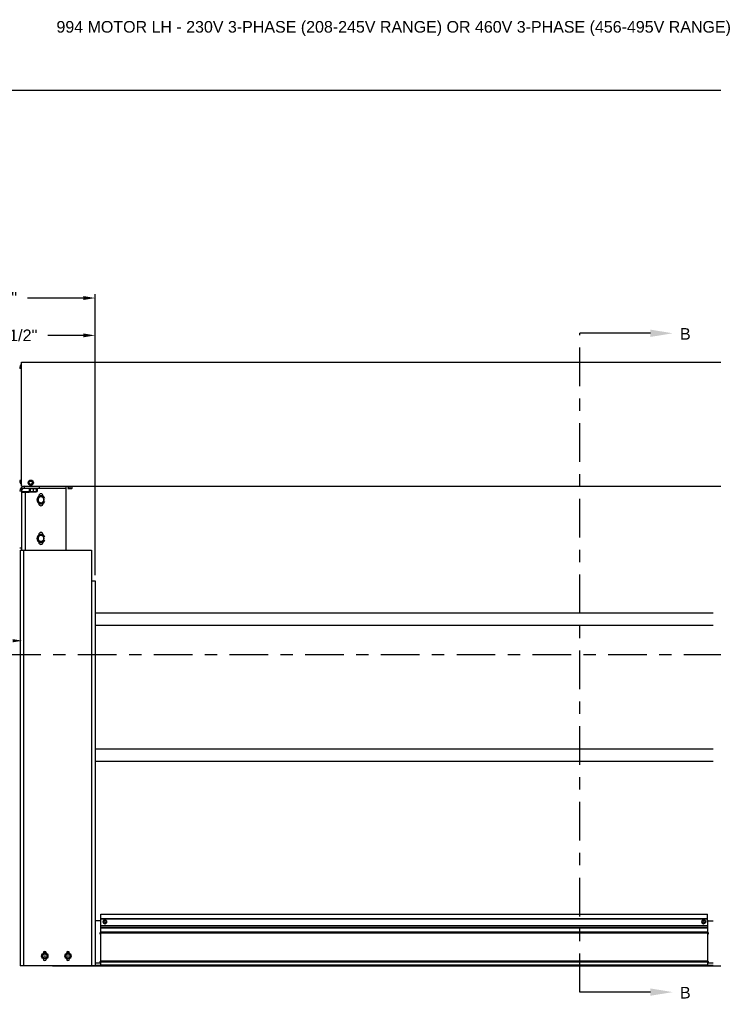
# Model space of a CAD drawing. Header units: inches. Extents: x 218.9 to 312.4, y 214.8 to 247.8.
# Tile 201 of 256: x 250.8 to 256.4, y 239.8 to 247.8. Entities that reach past the tile are written whole.
import ezdxf
from ezdxf import colors
from ezdxf.entities.mleader import LeaderData, LeaderLine
from ezdxf.math import Vec2, Vec3

# ---------------------------------------------------------------- set-up
doc = ezdxf.new("R2010")
doc.units = ezdxf.units.IN
doc.header["$LTSCALE"] = 0.25
doc.header["$MEASUREMENT"] = 0
doc.linetypes.add('CENTER', pattern=[2, 1.25, -0.25, 0.25, -0.25])
for name, color, linetype in [('ANNOTATIONS', 1, 'Continuous'), ('MOTOR LH', 7, 'Continuous'), ('SECTION CUTS', 6, 'CENTER')]:
    doc.layers.add(name, color=color, linetype=linetype)
doc.styles.add('ARIAL', font='arial.ttf', dxfattribs={"height": 0.09375})
doc.styles.get("Standard").update_dxf_attribs({"font": 'romans.shx'})
doc.dimstyles.new('STANDARD$0', dxfattribs={"dimtxt": 0.09375, "dimasz": 0.09375, "dimexe": 0.03125, "dimexo": 0.046875, "dimgap": 0.09, "dimtad": 0, "dimtih": 1, "dimtoh": 1, "dimdec": 4, "dimzin": 0, "dimdsep": 46, "dimtxsty": 'ARIAL', "dimcen": 0.09, "dimadec": 0, "dimazin": 0, "dimtfac": 1, "dimtdec": 4, "dimtofl": 0, "dimtmove": 0, "dimatfit": 1, "dimfxl": 1, "dimtolj": 1, "dimtzin": 0, "dimarcsym": 0})

# ---------------------------------------------------------------- blocks, each defined once
blk = doc.blocks.new('*D62')
at = {"layer": 'ANNOTATIONS', "color": 0, "lineweight": -2, "transparency": 16777216}
for p, q in [((249.976, 245.2463), (249.976, 245.5329)), ((250.0698, 245.5016), (250.5211, 245.5016)), ((251.3347, 245.5016), (250.8833, 245.5016)), ((251.4284, 243.261), (251.4284, 245.5329))]:
    blk.add_line(p, q, dxfattribs=at)
at = {"layer": 'ANNOTATIONS', "color": 0, "transparency": 16777216}
for points in [[(250.0698, 245.5172), (250.0698, 245.486), (249.976, 245.5016)], [(251.3347, 245.5172), (251.3347, 245.486), (251.4284, 245.5016)]]:
    blk.add_solid(points, dxfattribs=at)
at = {"layer": 'defpoints', "color": 0, "transparency": 16777216}
for p in [(249.976, 245.5016), (249.976, 245.1995), (251.4284, 243.2142)]:
    blk.add_point(p, dxfattribs=at)
at = {"layer": 'ANNOTATIONS', "color": 0, "transparency": 16777216, "insert": (250.7022, 245.5016), "char_height": 0.09375, "attachment_point": 5, "style": 'ARIAL'}
blk.add_mtext('\\A1;25"', dxfattribs=at)
blk = doc.blocks.new('*D64')
at = {"layer": 'ANNOTATIONS', "color": 0, "lineweight": -2, "transparency": 16777216}
for p, q in [((250.0847, 244.5696), (250.0847, 245.2307)), ((250.1784, 245.1995), (250.4662, 245.1995)), ((251.3347, 245.1995), (251.0469, 245.1995)), ((251.4284, 243.261), (251.4284, 245.2307))]:
    blk.add_line(p, q, dxfattribs=at)
at = {"layer": 'ANNOTATIONS', "color": 0, "transparency": 16777216}
for points in [[(250.1784, 245.2151), (250.1784, 245.1838), (250.0847, 245.1995)], [(251.3347, 245.2151), (251.3347, 245.1838), (251.4284, 245.1995)]]:
    blk.add_solid(points, dxfattribs=at)
at = {"layer": 'defpoints', "color": 0, "transparency": 16777216}
for p in [(250.0847, 245.1995), (250.0847, 244.5227), (251.4284, 243.2142)]:
    blk.add_point(p, dxfattribs=at)
at = {"layer": 'ANNOTATIONS', "color": 0, "transparency": 16777216, "insert": (250.7566, 245.1995), "char_height": 0.09375, "attachment_point": 5, "style": 'ARIAL'}
blk.add_mtext('\\A1;21 1/2"', dxfattribs=at)

msp = doc.modelspace()

# ---------------------------------------------------------------- linework, layer by layer
at = {"layer": 'ANNOTATIONS'}
msp.add_solid([(250.76171, 242.71804), (250.76171, 242.74393), (250.83938, 242.73098)], dxfattribs=at)
at = {"layer": 'defpoints'}
msp.add_lwpolyline([(263.04861, 234.44685), (243.57874, 234.44685), (243.57874, 247.18196), (263.04861, 247.18196)], close=True, dxfattribs=at)
at = {"layer": 'MOTOR LH'}
for p, q in [((250.83469, 243.97979), (250.83469, 244.98185)), ((250.83469, 244.98185), (257.02219, 244.98179)), ((257.02219, 244.97973), (250.83469, 244.97979)), ((250.83469, 244.93292), (250.81907, 244.93292)), ((250.83469, 244.02667), (250.81907, 244.02667)), ((250.89329, 243.99927), (250.9011, 243.99476)), ((250.90891, 244.02633), (250.9011, 244.02182)), ((250.90891, 243.99025), (250.91672, 243.99476)), ((250.92454, 244.01731), (250.91672, 244.02182)), ((250.83469, 243.94073), (250.81907, 243.94073)), ((250.97141, 243.96141), (250.83079, 243.96141)), ((250.83469, 243.94855), (250.83079, 243.94855)), ((250.83079, 243.93703), (250.905, 243.93703)), ((250.83469, 243.97979), (251.02219, 243.97979)), ((250.83469, 243.94855), (250.83469, 243.46417)), ((250.83469, 243.93292), (250.89719, 243.93292)), ((250.85813, 243.96417), (250.85813, 243.97979)), ((250.85813, 243.96417), (251.19407, 243.96417)), ((250.86204, 243.93292), (250.86204, 243.46417)), ((250.89526, 243.96417), (250.89526, 243.95823)), ((250.96163, 243.95823), (250.89526, 243.95823)), ((250.89719, 243.93292), (250.89719, 243.95823)), ((250.905, 243.95823), (250.905, 243.93757)), ((250.905, 243.93548), (250.95188, 243.93548)), ((250.92844, 243.95823), (250.92844, 243.93757)), ((250.95188, 243.95823), (250.95188, 243.93757)), ((250.95188, 243.93703), (250.95969, 243.93703)), ((250.95969, 243.95823), (250.95969, 243.93703)), ((250.96163, 243.95823), (250.96163, 243.96417)), ((250.97532, 243.97979), (250.97532, 243.96417)), ((251.02219, 243.97979), (256.83469, 243.97973)), ((251.02219, 243.97774), (251.02219, 243.97979)), ((256.83469, 243.97768), (251.02219, 243.97774)), ((251.19407, 243.46417), (251.19407, 243.97774)), ((251.20419, 243.97774), (251.20419, 243.9743)), ((251.24644, 243.9743), (251.20419, 243.9743)), ((251.20969, 243.95993), (251.20969, 243.95993)), ((251.24094, 243.95993), (251.2097, 243.95993)), ((251.20991, 243.9743), (251.20991, 243.96132)), ((251.22575, 243.96132), (251.21783, 243.95993)), ((251.22575, 243.9743), (251.22575, 243.96132)), ((251.24115, 243.96132), (251.23345, 243.95993)), ((251.24094, 243.95993), (251.24095, 243.95993)), ((251.24115, 243.9743), (251.24115, 243.96132)), ((251.24644, 243.9743), (251.24644, 243.97774)), ((250.97336, 243.90167), (250.97336, 243.89859)), ((250.97336, 243.84232), (250.97336, 243.83917)), ((251.00852, 243.89863), (251.00852, 243.90167)), ((251.00852, 243.83917), (251.00852, 243.84229)), ((250.97336, 243.58917), (250.97336, 243.58609)), ((251.00852, 243.58613), (251.00852, 243.58917)), ((250.97336, 243.52982), (250.97336, 243.52667)), ((251.00852, 243.52667), (251.00852, 243.52979)), ((250.83469, 243.47979), (250.81907, 243.47979)), ((250.82297, 243.46417), (250.82297, 240.10354)), ((250.82297, 243.46417), (251.4011, 243.46417)), ((250.85032, 243.46417), (250.85032, 240.10354)), ((251.4011, 243.46417), (251.4011, 240.10348)), ((251.4011, 243.21417), (251.42844, 243.21417)), ((251.42844, 243.21417), (251.42844, 240.10348)), ((251.42844, 242.95665), (256.42844, 242.95659)), ((251.42844, 242.85665), (256.42844, 242.85665)), ((251.42844, 241.85668), (256.42844, 241.85662)), ((251.42844, 241.75668), (256.42844, 241.75668)), ((251.47531, 240.46231), (251.47531, 240.52158)), ((251.47531, 240.52158), (256.38156, 240.52152)), ((251.47531, 240.4863), (256.38156, 240.48624)), ((256.38156, 240.46157), (256.38156, 240.52152)), ((251.46928, 240.46698), (251.42844, 240.46698)), ((251.47511, 240.37801), (251.47511, 240.46073)), ((251.47552, 240.46073), (251.47511, 240.46073)), ((256.38156, 240.47999), (251.47531, 240.48005)), ((251.47531, 240.10348), (251.47531, 240.42263)), ((256.38156, 240.42249), (251.47531, 240.42255)), ((251.47531, 240.41186), (256.38156, 240.4118)), ((256.38156, 240.40576), (251.47531, 240.40582)), ((251.47552, 240.42619), (251.47552, 240.46073)), ((251.47552, 240.42859), (256.3815, 240.42853)), ((251.49973, 240.47079), (251.49289, 240.46685)), ((251.49289, 240.46685), (251.49289, 240.45895)), ((251.49289, 240.45106), (251.49973, 240.44711)), ((251.50656, 240.47474), (251.49973, 240.47079)), ((251.49973, 240.44711), (251.50656, 240.44317)), ((251.5134, 240.47079), (251.50656, 240.47474)), ((251.50656, 240.44317), (251.52024, 240.45106)), ((251.52024, 240.46685), (251.5134, 240.47079)), ((251.52024, 240.46685), (251.52024, 240.45895)), ((256.34348, 240.47073), (256.33664, 240.46679)), ((256.33664, 240.46679), (256.33664, 240.45889)), ((256.33664, 240.451), (256.35031, 240.44311)), ((256.35031, 240.47468), (256.34348, 240.47073)), ((256.35715, 240.47073), (256.35031, 240.47468)), ((256.35031, 240.44311), (256.36399, 240.451)), ((256.36399, 240.46679), (256.35715, 240.47073)), ((256.36399, 240.46679), (256.36399, 240.45889)), ((256.38177, 240.46067), (256.3815, 240.46067)), ((256.38156, 240.42249), (256.38156, 240.10342)), ((256.38177, 240.46067), (256.38177, 240.37795)), ((256.3876, 240.46692), (256.42844, 240.46692)), ((251.47205, 240.37241), (251.47164, 240.37241)), ((251.47531, 240.3576), (251.4749, 240.3576)), ((251.4749, 240.3576), (251.47531, 240.3576)), ((251.4749, 240.13885), (251.4749, 240.3576)), ((251.47511, 240.37801), (251.47531, 240.37801)), ((251.47531, 240.3777), (256.38156, 240.37764)), ((256.38156, 240.37452), (251.47531, 240.37458)), ((251.47531, 240.37302), (256.38156, 240.37296)), ((256.38156, 240.36671), (251.47531, 240.36677)), ((256.38156, 240.37795), (256.38177, 240.37795)), ((256.38156, 240.35754), (256.38197, 240.35754)), ((256.38197, 240.35754), (256.38156, 240.35754)), ((256.38197, 240.35754), (256.38197, 240.13879)), ((256.38524, 240.37235), (256.38483, 240.37235)), ((251.00697, 240.19046), (251.0019, 240.18167)), ((251.0019, 240.18167), (251.01204, 240.16409)), ((251.01204, 240.19925), (251.00697, 240.19046)), ((251.00891, 240.20511), (251.00891, 240.20329)), ((251.01145, 240.21292), (251.03293, 240.21292)), ((251.03234, 240.19925), (251.02219, 240.19925)), ((251.03234, 240.16409), (251.02219, 240.16409)), ((251.03742, 240.19046), (251.03234, 240.19925)), ((251.03234, 240.16409), (251.03742, 240.17288)), ((251.03547, 240.20329), (251.03547, 240.20511)), ((251.04249, 240.18167), (251.03742, 240.19046)), ((251.03742, 240.17288), (251.04249, 240.18167)), ((251.19447, 240.19046), (251.1894, 240.18167)), ((251.1894, 240.18167), (251.19954, 240.16409)), ((251.19954, 240.19925), (251.19447, 240.19046)), ((251.19641, 240.20511), (251.19641, 240.20329)), ((251.19895, 240.21292), (251.22043, 240.21292)), ((251.21984, 240.19925), (251.20969, 240.19925)), ((251.21984, 240.16409), (251.20969, 240.16409)), ((251.22492, 240.19046), (251.21984, 240.19925)), ((251.21984, 240.16409), (251.22492, 240.17288)), ((251.22297, 240.20329), (251.22297, 240.20511)), ((251.22999, 240.18167), (251.22492, 240.19046)), ((251.22492, 240.17288), (251.22999, 240.18167)), ((250.85032, 240.10354), (250.82297, 240.10354)), ((251.42844, 240.10354), (250.85032, 240.10354)), ((251.00891, 240.16005), (251.00891, 240.15823)), ((251.03547, 240.15823), (251.03547, 240.16005)), ((251.08469, 240.10348), (251.08469, 240.10354)), ((251.08469, 240.10348), (256.77219, 240.10342)), ((251.19641, 240.16005), (251.19641, 240.15823)), ((251.22297, 240.15823), (251.22297, 240.16005)), ((251.47531, 240.12521), (251.42844, 240.12521)), ((251.42844, 240.10684), (251.47531, 240.10684)), ((251.47531, 240.13885), (251.4749, 240.13885)), ((251.4749, 240.13885), (251.47531, 240.13885)), ((251.47531, 240.14321), (256.38156, 240.14315)), ((256.38156, 240.13873), (251.47531, 240.13879)), ((251.47531, 240.13699), (256.38156, 240.13693)), ((256.38156, 240.13251), (251.47531, 240.13257)), ((251.47531, 240.10973), (256.38156, 240.10967)), ((256.38156, 240.10342), (251.47531, 240.10348)), ((256.38156, 240.13879), (256.38197, 240.13879)), ((256.38197, 240.13879), (256.38156, 240.13879)), ((256.42844, 240.12515), (256.38156, 240.12515)), ((256.38156, 240.10678), (256.42844, 240.10678))]:
    msp.add_line(p, q, dxfattribs=at)
for centre, radius in [((250.90891, 244.00829), 0.02112), ((250.90891, 244.00829), 0.01563), ((250.90891, 244.00829), 0.01367), ((251.50656, 240.45895), 0.01367), ((251.50656, 240.45895), 0.01281), ((251.50656, 240.45895), 0.00221), ((256.35031, 240.45889), 0.01367), ((256.35031, 240.45889), 0.01281), ((256.35031, 240.45889), 0.00221), ((251.02219, 240.18167), 0.02538), ((251.02219, 240.18167), 0.01758), ((251.02219, 240.18167), 0.01656), ((251.02219, 240.18167), 0.00299), ((251.20969, 240.18167), 0.02538), ((251.20969, 240.18167), 0.01758), ((251.20969, 240.18167), 0.01656), ((251.20969, 240.18167), 0.00299)]:
    msp.add_circle(centre, radius, dxfattribs=at)
for centre, radius, start, end in [((250.86594, 244.93292), 0.04687, 131.810315, 180), ((250.86594, 244.02667), 0.04688, 180, 228.189685), ((250.85813, 243.94073), 0.03906, 90, 180), ((250.85813, 243.94073), 0.02344, 90, 180), ((250.85032, 243.94854), 0.01563, 124.540463, 180), ((250.99094, 243.90167), 0.01758, 0, 180), ((250.99097, 243.87046), 0.03319, 19.523366, 340.476634), ((250.99097, 243.87046), 0.02344, 30, 330.000027), ((250.99094, 243.83917), 0.01758, 180, 0), ((250.99097, 243.87046), 0.02344, 330, 30), ((250.99097, 243.55796), 0.03319, 19.523366, 340.476634), ((250.99094, 243.58917), 0.01758, 0, 180), ((250.99097, 243.55796), 0.02344, 30, 330.000027), ((250.99094, 243.52667), 0.01758, 180, 0), ((250.99097, 243.55796), 0.02344, 330, 30), ((251.46886, 240.46073), 0.00625, 359.969318, 89.955329), ((251.46927, 240.46073), 0.00625, 359.973794, 89.961623), ((256.3876, 240.46068), 0.00624, 90.032725, 165.370971), ((256.38801, 240.46067), 0.00625, 90.027564, 180.037019), ((251.47512, 240.36542), 0.00781, 116.429617, 268.42315), ((251.47553, 240.36542), 0.00781, 116.425019, 268.427748), ((251.46886, 240.37801), 0.00625, 296.421756, 0.032828), ((251.46927, 240.37801), 0.00625, 296.444722, 345.322164), ((256.38763, 240.37796), 0.00627, 194.744378, 243.468564), ((256.38135, 240.36536), 0.00781, 271.582426, 63.573466), ((256.38802, 240.37795), 0.00625, 179.976986, 243.585787), ((256.38176, 240.36536), 0.00781, 271.571275, 63.5673), ((251.02219, 240.20511), 0.01328, 0, 180), ((251.20969, 240.20511), 0.01328, 0, 180), ((251.02219, 240.15823), 0.01328, 180, 0), ((251.20969, 240.15823), 0.01328, 180, 0), ((251.47512, 240.13104), 0.00781, 91.576845, 228.206182), ((251.47553, 240.13104), 0.00781, 91.569539, 228.213488), ((256.38135, 240.13098), 0.00781, 311.790526, 88.417752), ((256.38176, 240.13098), 0.00781, 311.767542, 88.440735)]:
    msp.add_arc(centre, radius, start, end, dxfattribs=at)
for points, knots in [([(250.9011, 244.02182), (250.90091, 244.02171), (250.89828, 244.02019), (250.89569, 244.0187), (250.89329, 244.01731)], [0, 0, 0, 0, 0.0702169, 1, 1, 1, 1]), ([(250.89329, 244.01731), (250.89329, 244.01655), (250.89329, 244.01361), (250.89329, 244.01056), (250.89329, 244.00829)], [0, 0, 0, 0, 0.2577028, 1, 1, 1, 1]), ([(250.89329, 244.00829), (250.89329, 244.00747), (250.89329, 244.00442), (250.89329, 244.00144), (250.89329, 243.99927)], [0, 0, 0, 0, 0.2687927, 1, 1, 1, 1]), ([(250.9011, 243.99476), (250.90128, 243.99465), (250.90392, 243.99313), (250.90651, 243.99164), (250.90891, 243.99025)], [0, 0, 0, 0, 0.0700809, 1, 1, 1, 1]), ([(250.91672, 244.02182), (250.91654, 244.02193), (250.9139, 244.02346), (250.91132, 244.02495), (250.90891, 244.02633)], [0, 0, 0, 0, 0.0702169, 1, 1, 1, 1]), ([(250.91672, 243.99476), (250.91691, 243.99486), (250.91954, 243.99639), (250.92213, 243.99788), (250.92454, 243.99927)], [0, 0, 0, 0, 0.0702169, 1, 1, 1, 1]), ([(250.92454, 244.00829), (250.92454, 244.01056), (250.92454, 244.01361), (250.92454, 244.01655), (250.92454, 244.01731)], [0, 0, 0, 0, 0.7422972, 1, 1, 1, 1]), ([(250.92454, 243.99927), (250.92454, 244.00144), (250.92454, 244.00442), (250.92454, 244.00747), (250.92454, 244.00829)], [0, 0, 0, 0, 0.7312073, 1, 1, 1, 1]), ([(250.91672, 243.93548), (250.91645, 243.93548), (250.91434, 243.9355), (250.91038, 243.93596), (250.90681, 243.93703), (250.905, 243.93757)], [0, 0, 0, 0, 0.0700694, 0.5307395, 1, 1, 1, 1]), ([(250.905, 243.93757), (250.905, 243.93729), (250.905, 243.93606), (250.905, 243.93573), (250.905, 243.93548)], [0, 0, 0, 0, 0.22938, 1, 1, 1, 1]), ([(250.92844, 243.93757), (250.92654, 243.93699), (250.9227, 243.93581), (250.91873, 243.93559), (250.91672, 243.93548)], [0, 0, 0, 0, 0.4954992, 1, 1, 1, 1]), ([(250.94016, 243.93548), (250.93988, 243.93548), (250.93778, 243.9355), (250.93381, 243.93596), (250.93024, 243.93703), (250.92844, 243.93757)], [0, 0, 0, 0, 0.0700745, 0.5307777, 1, 1, 1, 1]), ([(250.95188, 243.93757), (250.94998, 243.93699), (250.94614, 243.93581), (250.94216, 243.93559), (250.94016, 243.93548)], [0, 0, 0, 0, 0.4954263, 1, 1, 1, 1]), ([(250.95188, 243.93548), (250.95188, 243.93573), (250.95188, 243.93606), (250.95188, 243.93729), (250.95188, 243.93757)], [0, 0, 0, 0, 0.77062, 1, 1, 1, 1]), ([(251.20991, 243.96132), (251.20989, 243.96111), (251.20982, 243.96029), (251.20975, 243.96008), (251.2097, 243.95993)], [0, 0, 0, 0, 0.2576119, 1, 1, 1, 1]), ([(251.21783, 243.95993), (251.21764, 243.95993), (251.21497, 243.95994), (251.21235, 243.96066), (251.20991, 243.96132)], [0, 0, 0, 0, 0.070241, 1, 1, 1, 1]), ([(251.23345, 243.95993), (251.23327, 243.95993), (251.23067, 243.95994), (251.22812, 243.96066), (251.22575, 243.96132)], [0, 0, 0, 0, 0.070277, 1, 1, 1, 1]), ([(251.24094, 243.95993), (251.24099, 243.96008), (251.24106, 243.96029), (251.24113, 243.96111), (251.24115, 243.96132)], [0, 0, 0, 0, 0.7424781, 1, 1, 1, 1]), ([(250.97067, 243.88218), (250.97051, 243.8819), (250.9693, 243.87979), (250.96701, 243.87583), (250.96495, 243.87226), (250.96391, 243.87046)], [0, 0, 0, 0, 0.0700694, 0.5307395, 1, 1, 1, 1]), ([(250.96391, 243.87046), (250.96501, 243.86855), (250.96722, 243.86471), (250.96952, 243.86074), (250.97067, 243.85874)], [0, 0, 0, 0, 0.4954992, 1, 1, 1, 1]), ([(250.97744, 243.89389), (250.97634, 243.89199), (250.97412, 243.88815), (250.97183, 243.88418), (250.97067, 243.88218)], [0, 0, 0, 0, 0.4955202, 1, 1, 1, 1]), ([(250.97067, 243.85874), (250.97083, 243.85846), (250.97205, 243.85636), (250.97434, 243.85239), (250.9764, 243.84882), (250.97744, 243.84702)], [0, 0, 0, 0, 0.0700665, 0.5307594, 1, 1, 1, 1]), ([(250.99097, 243.89389), (250.98984, 243.89389), (250.98526, 243.89389), (250.9808, 243.89389), (250.97744, 243.89389)], [0, 0, 0, 0, 0.2462517, 1, 1, 1, 1]), ([(250.97744, 243.84702), (250.9808, 243.84702), (250.98526, 243.84702), (250.98984, 243.84702), (250.99097, 243.84702)], [0, 0, 0, 0, 0.7537483, 1, 1, 1, 1]), ([(251.0045, 243.89389), (251.00349, 243.89389), (250.99908, 243.89389), (250.9945, 243.89389), (250.99097, 243.89389)], [0, 0, 0, 0, 0.22938, 1, 1, 1, 1]), ([(250.99097, 243.84702), (250.9945, 243.84702), (250.99908, 243.84702), (251.00349, 243.84702), (251.0045, 243.84702)], [0, 0, 0, 0, 0.77062, 1, 1, 1, 1]), ([(251.01127, 243.88218), (251.01111, 243.88245), (251.00989, 243.88455), (251.00761, 243.88852), (251.00554, 243.89209), (251.0045, 243.89389)], [0, 0, 0, 0, 0.0701092, 0.5307595, 1, 1, 1, 1]), ([(251.0045, 243.84702), (251.0056, 243.84892), (251.00782, 243.85276), (251.01011, 243.85673), (251.01127, 243.85874)], [0, 0, 0, 0, 0.4954781, 1, 1, 1, 1]), ([(251.01804, 243.87046), (251.01694, 243.87236), (251.01472, 243.8762), (251.01243, 243.88017), (251.01127, 243.88218)], [0, 0, 0, 0, 0.4954992, 1, 1, 1, 1]), ([(251.01127, 243.85874), (251.01143, 243.85901), (251.01264, 243.86112), (251.01493, 243.86508), (251.017, 243.86865), (251.01804, 243.87046)], [0, 0, 0, 0, 0.0700694, 0.5307395, 1, 1, 1, 1]), ([(250.97067, 243.56968), (250.97051, 243.5694), (250.9693, 243.56729), (250.96701, 243.56333), (250.96495, 243.55976), (250.96391, 243.55796)], [0, 0, 0, 0, 0.0700694, 0.5307395, 1, 1, 1, 1]), ([(250.96391, 243.55796), (250.96501, 243.55605), (250.96722, 243.55221), (250.96952, 243.54824), (250.97067, 243.54624)], [0, 0, 0, 0, 0.4954992, 1, 1, 1, 1]), ([(250.97744, 243.58139), (250.97634, 243.57949), (250.97412, 243.57565), (250.97183, 243.57168), (250.97067, 243.56968)], [0, 0, 0, 0, 0.4955202, 1, 1, 1, 1]), ([(250.97067, 243.54624), (250.97083, 243.54596), (250.97205, 243.54386), (250.97434, 243.53989), (250.9764, 243.53632), (250.97744, 243.53452)], [0, 0, 0, 0, 0.0700665, 0.5307594, 1, 1, 1, 1]), ([(250.99097, 243.58139), (250.98984, 243.58139), (250.98526, 243.58139), (250.9808, 243.58139), (250.97744, 243.58139)], [0, 0, 0, 0, 0.2462517, 1, 1, 1, 1]), ([(250.97744, 243.53452), (250.9808, 243.53452), (250.98526, 243.53452), (250.98984, 243.53452), (250.99097, 243.53452)], [0, 0, 0, 0, 0.7537483, 1, 1, 1, 1]), ([(251.0045, 243.58139), (251.00349, 243.58139), (250.99908, 243.58139), (250.9945, 243.58139), (250.99097, 243.58139)], [0, 0, 0, 0, 0.22938, 1, 1, 1, 1]), ([(250.99097, 243.53452), (250.9945, 243.53452), (250.99908, 243.53452), (251.00349, 243.53452), (251.0045, 243.53452)], [0, 0, 0, 0, 0.77062, 1, 1, 1, 1]), ([(251.01127, 243.56968), (251.01111, 243.56995), (251.00989, 243.57206), (251.00761, 243.57602), (251.00554, 243.57959), (251.0045, 243.58139)], [0, 0, 0, 0, 0.0701092, 0.5307595, 1, 1, 1, 1]), ([(251.0045, 243.53452), (251.0056, 243.53642), (251.00782, 243.54026), (251.01011, 243.54423), (251.01127, 243.54624)], [0, 0, 0, 0, 0.4954781, 1, 1, 1, 1]), ([(251.01804, 243.55796), (251.01694, 243.55986), (251.01472, 243.5637), (251.01243, 243.56767), (251.01127, 243.56968)], [0, 0, 0, 0, 0.4953533, 1, 1, 1, 1]), ([(251.01127, 243.54624), (251.01143, 243.54651), (251.01264, 243.54862), (251.01493, 243.55258), (251.017, 243.55615), (251.01804, 243.55796)], [0, 0, 0, 0, 0.0700694, 0.5307395, 1, 1, 1, 1]), ([(251.49289, 240.45895), (251.49289, 240.45693), (251.49289, 240.45428), (251.49289, 240.45167), (251.49289, 240.45106)], [0, 0, 0, 0, 0.7679899, 1, 1, 1, 1]), ([(251.52024, 240.45895), (251.52024, 240.45693), (251.52024, 240.45428), (251.52024, 240.45167), (251.52024, 240.45106)], [0, 0, 0, 0, 0.7679899, 1, 1, 1, 1]), ([(256.33664, 240.45889), (256.33664, 240.45687), (256.33664, 240.45422), (256.33664, 240.45161), (256.33664, 240.451)], [0, 0, 0, 0, 0.7679899, 1, 1, 1, 1]), ([(256.36399, 240.45889), (256.36399, 240.45687), (256.36399, 240.45422), (256.36399, 240.45161), (256.36399, 240.451)], [0, 0, 0, 0, 0.7679899, 1, 1, 1, 1]), ([(251.02219, 240.19925), (251.0196, 240.19925), (251.01621, 240.19925), (251.01284, 240.19925), (251.01204, 240.19925)], [0, 0, 0, 0, 0.7636705, 1, 1, 1, 1]), ([(251.02219, 240.16409), (251.0196, 240.16409), (251.01621, 240.16409), (251.01284, 240.16409), (251.01204, 240.16409)], [0, 0, 0, 0, 0.7636705, 1, 1, 1, 1]), ([(251.20969, 240.19925), (251.2071, 240.19925), (251.20371, 240.19925), (251.20034, 240.19925), (251.19954, 240.19925)], [0, 0, 0, 0, 0.7636826, 1, 1, 1, 1]), ([(251.20969, 240.16409), (251.2071, 240.16409), (251.20371, 240.16409), (251.20034, 240.16409), (251.19954, 240.16409)], [0, 0, 0, 0, 0.7636826, 1, 1, 1, 1])]:
    msp.add_open_spline(points, degree=3, knots=knots, dxfattribs=at)
at = {"layer": 'SECTION CUTS'}
for p, q in [((255.35029, 239.89015), (255.35029, 245.21656)), ((250.67813, 242.62001), (257.17212, 242.62001))]:
    msp.add_line(p, q, dxfattribs=at)

# ---------------------------------------------------------------- texts
at = {"layer": 'ANNOTATIONS', "insert": (251.11633, 247.74099), "char_height": 0.09375, "width": 6.6478959, "attachment_point": 1, "line_spacing_factor": 0.86134, "style": 'ARIAL'}
msp.add_mtext('994 MOTOR LH - 230V 3-PHASE (208-245V RANGE) OR 460V 3-PHASE (456-495V RANGE)', dxfattribs=at)
at = {"layer": 'SECTION CUTS', "style": 'ARIAL'}
for p in [(256.15831, 245.16487), (256.15831, 239.83845)]:
    msp.add_text('B', height=0.09375, dxfattribs=at).set_placement(p)

# ---------------------------------------------------------------- dimensions: what is measured, and where the dimension line sits
at = {"layer": 'ANNOTATIONS'}
dim = msp.add_linear_dim(base=(249.97604, 245.5016), p1=(251.42844, 243.21417), p2=(249.97604, 245.19945), text='25"', dimstyle='STANDARD$0', dxfattribs=at)
dim.commit()
dim.dimension.update_dxf_attribs({"geometry": '*D62', "text_midpoint": (250.70224, 245.5016), "dimtype": 160})
dim = msp.add_linear_dim(base=(250.08469, 245.19945), p1=(251.42844, 243.21417), p2=(250.08469, 244.5227), text='21 1/2"', dimstyle='STANDARD$0', dxfattribs=at)
dim.commit()
dim.dimension.update_dxf_attribs({"geometry": '*D64', "text_midpoint": (250.75657, 245.19945)})

# ---------------------------------------------------------------- leaders
at = {"layer": 'SECTION CUTS'}
ml = msp.add_multileader_mtext('Standard', dxfattribs=at)
ml.set_content('', color=256)
ml.set_leader_properties()
ml.build(insert=Vec2(0, 0))
ml.multileader.update_dxf_attribs({"dogleg_length": 0, "arrow_head_size": 0.18})
ctx = ml.context
ctx.base_point, ctx.char_height, ctx.arrow_head_size, ctx.landing_gap_size, ctx.plane_origin, ctx.plane_x_axis, ctx.plane_y_axis = Vec3(255.35029, 245.21656), 0.18, 0.18, 0, Vec3(256.09981, 245.21656), Vec3(0, 1), Vec3(-1, 0)
notes = []
notes.append((ctx, [(0, (1, 1, 0), (255.35029, 245.21656), (1, 0), 0, [(0, [(256.09981, 245.21656)], 0, [])])]))
ctx.mtext.insert, ctx.mtext.text_direction, ctx.mtext.rotation, ctx.mtext.flow_direction = Vec3(255.26029, 245.21656), Vec3(0, 1), 1.5707963, 5
ml = msp.add_multileader_mtext('Standard', dxfattribs=at)
ml.set_content('', color=256)
ml.set_leader_properties()
ml.build(insert=Vec2(0, 0))
ml.multileader.update_dxf_attribs({"dogleg_length": 0, "arrow_head_size": 0.18})
ctx = ml.context
ctx.base_point, ctx.char_height, ctx.arrow_head_size, ctx.landing_gap_size, ctx.plane_origin, ctx.plane_x_axis, ctx.plane_y_axis = Vec3(255.35029, 239.89015), 0.18, 0.18, 0, Vec3(256.09981, 239.89015), Vec3(0, 1), Vec3(-1, 0)
notes.append((ctx, [(0, (1, 1, 0), (255.35029, 239.89015), (1, 0), 0, [(0, [(256.09981, 239.89015)], 0, [])])]))
ctx.mtext.insert, ctx.mtext.text_direction, ctx.mtext.rotation, ctx.mtext.flow_direction = Vec3(255.26029, 239.89015), Vec3(0, 1), 1.5707963, 5
for ctx, leaders in notes:
    for number, flags, end, landing, length, lines in leaders:
        leader = LeaderData()
        leader.index, (leader.has_last_leader_line, leader.has_dogleg_vector, leader.attachment_direction) = number, flags
        leader.last_leader_point, leader.dogleg_vector, leader.dogleg_length = Vec3(end), Vec3(landing), length
        for number, points, colour, breaks in lines:
            line = LeaderLine()
            line.index, line.vertices, line.color, line.breaks = number, Vec3.list(points), colors.encode_raw_color(colour), breaks
            leader.lines.append(line)
        ctx.leaders.append(leader)

doc.saveas('drawing.dxf')
